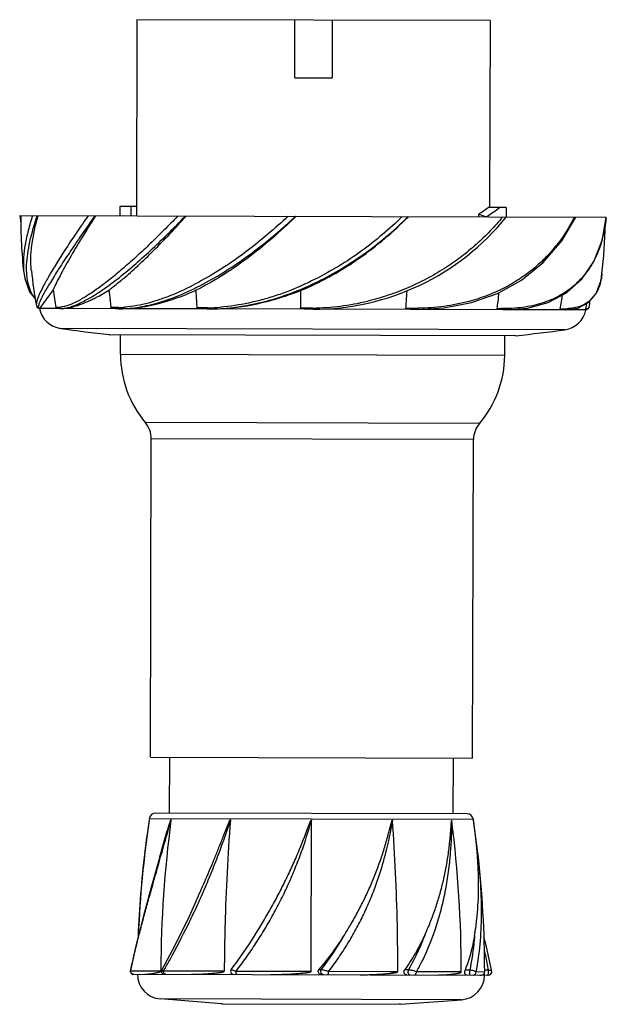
# Model space of a CAD drawing. Header units: millimetres. Extents: x 364 to 458, y -289 to -130.
import ezdxf

# ---------------------------------------------------------------- set-up
doc = ezdxf.new("R2010")
doc.units = ezdxf.units.MM
doc.header["$LTSCALE"] = 30.734
doc.layers.get('0').update_dxf_attribs({"linetype": 'CONTINUOUS'})

msp = doc.modelspace()

# ---------------------------------------------------------------- linework, layer by layer
at = {"color": 7, "linetype": 'Continuous'}
for p, q in [((382.63, -129.83), (382.54, -161.49)), ((439.63, -129.98), (382.63, -129.83)), ((408.11, -139.2), (408.13, -129.9)), ((414.13, -129.91), (414.11, -139.21)), ((439.63, -129.98), (439.55, -160.13)), ((408.11, -139.2), (414.11, -139.21)), ((379.87, -159.98), (379.86, -161.48)), ((382.55, -159.99), (379.87, -159.98)), ((381.67, -159.98), (381.67, -161.48)), ((442.23, -160.14), (439.33, -160.13)), ((442.23, -160.14), (442.22, -161.64)), ((363.71, -161.44), (458.37, -161.68)), ((363.71, -161.44), (363.91, -162.64)), ((437.8, -161.21), (439.04, -161.63)), ((437.8, -161.63), (437.8, -161.21)), ((451.19, -165.5), (453.44, -161.67)), ((457.76, -165.28), (458.38, -161.68)), ((364.36, -170.64), (364.36, -170.6)), ((364.36, -170.64), (364.36, -170.6)), ((457.68, -170.83), (457.68, -170.89)), ((457.68, -170.89), (457.68, -170.85)), ((369.09, -173.43), (366.92, -176.43)), ((409.02, -173.54), (409.01, -176.37)), ((366.4, -175.94), (366.4, -175.95)), ((367.05, -176.24), (366.92, -176.43)), ((455.61, -176.17), (455.61, -176.18)), ((366.9, -176.43), (366.92, -176.43)), ((370.2, -176.44), (366.92, -176.43)), ((370.28, -176.44), (370.48, -176.43)), ((379.69, -176.46), (370.28, -176.44)), ((379.84, -176.46), (380.72, -176.44)), ((393.96, -176.5), (379.84, -176.46)), ((394.14, -176.5), (396.18, -176.44)), ((410.81, -176.54), (394.14, -176.5)), ((411.01, -176.35), (409.01, -176.37)), ((427.7, -176.59), (411.29, -176.54)), ((427.97, -176.39), (426.03, -176.42)), ((442.04, -176.62), (427.88, -176.59)), ((451.66, -176.65), (442.18, -176.62)), ((455.09, -176.66), (451.74, -176.65)), ((451.69, -179.86), (370.3, -179.65)), ((443.77, -180.82), (378.22, -180.65)), ((378.22, -180.65), (378.29, -180.65)), ((379.98, -183.82), (379.99, -180.66)), ((441.98, -183.98), (441.99, -180.82)), ((443.77, -180.82), (443.69, -180.82)), ((443.77, -180.82), (443.77, -180.82)), ((379.98, -183.82), (441.98, -183.98)), ((437.91, -194.99), (384, -194.84)), ((384.82, -248.84), (384.95, -197.44)), ((436.95, -197.57), (384.95, -197.44)), ((436.81, -248.97), (436.95, -197.57)), ((384.82, -248.84), (436.81, -248.97)), ((387.89, -257.84), (387.92, -248.84)), ((433.69, -257.96), (433.71, -248.96)), ((384.64, -258.84), (384.62, -258.95)), ((384.64, -258.84), (384.66, -258.69)), ((384.66, -258.69), (436.92, -258.82)), ((435.93, -257.97), (385.65, -257.84)), ((436.92, -258.82), (436.92, -258.82)), ((436.94, -258.97), (436.92, -258.82)), ((384.61, -259.02), (383.89, -264.13)), ((410.73, -283.4), (410.8, -259.04)), ((436.94, -258.97), (436.95, -259.05)), ((437.66, -264.27), (436.95, -259.03)), ((436.96, -259.11), (436.96, -259.09)), ((383.89, -264.13), (383.89, -264.11)), ((386.45, -264.91), (386.68, -264.12)), ((437.66, -264.27), (437.66, -264.25)), ((437.66, -264.29), (437.66, -264.27)), ((392.15, -272.1), (391.05, -274.5)), ((381.57, -283.23), (381.57, -283.23)), ((385.64, -283.34), (381.6, -283.33)), ((382.06, -283.83), (439.39, -283.98)), ((386.48, -283.34), (385.87, -283.34)), ((386.48, -283.34), (386.48, -283.1)), ((386.48, -283.34), (386.49, -283.1)), ((386.62, -283.1), (386.62, -283.1)), ((395.31, -283.36), (386.92, -283.34)), ((396.73, -283.36), (395.7, -283.36)), ((397.85, -283.07), (397.85, -283.07)), ((409.1, -283.4), (398.61, -283.37)), ((410.73, -283.4), (409.56, -283.4)), ((412.38, -283.11), (412.01, -283.1)), ((423.34, -283.44), (413.55, -283.41)), ((424.73, -283.44), (423.73, -283.44)), ((426.46, -283.14), (425.82, -283.14)), ((434.19, -283.46), (427.73, -283.45)), ((434.97, -283.46), (434.42, -283.46)), ((436.33, -283.17), (435.59, -283.17)), ((436.33, -283.97), (436.33, -283.17)), ((438.76, -283.48), (437.36, -283.47)), ((439.34, -283.18), (438.75, -283.17)), ((439.88, -283.38), (439.88, -283.38)), ((435.02, -287.96), (386.41, -287.83)), ((396.27, -288.6), (386.41, -287.83)), ((396.27, -288.6), (425.15, -288.68)), ((396.27, -288.6), (396.51, -288.61)), ((425.15, -288.68), (424.91, -288.69)), ((425.15, -288.68), (435.02, -287.96))]:
    msp.add_line(p, q, dxfattribs=at)
for points in [[(436.63, -175.47), (440.82, -173.98), (444.69, -171.83), (448.18, -169.01), (451.19, -165.5)], [(449.01, -175.46), (451.95, -173.91), (454.43, -171.72), (456.39, -168.85), (457.76, -165.28)], [(364.35, -170.58), (364.51, -171.6), (365.28, -173.75), (366.25, -174.92)], [(455.49, -175.48), (456.75, -173.98), (457.53, -171.83), (457.68, -170.85)], [(366.4, -175.94), (366.52, -176.24), (366.9, -176.43)], [(427.89, -176.59), (432.2, -176.34), (436.63, -175.47)], [(442.2, -176.62), (445.65, -176.36), (449.01, -175.46)], [(451.75, -176.65), (453.78, -176.38), (455.49, -175.48)], [(455.11, -176.66), (455.52, -176.43), (455.61, -176.17)], [(386.33, -264.87), (385, -269.62), (383.63, -274.63)], [(383.63, -274.63), (382.45, -279.28), (381.57, -283.23)], [(391.05, -274.5), (388.78, -279.08), (386.62, -283.1)], [(439.88, -283.38), (439.02, -279.42), (438.62, -277.82)], [(381.57, -283.23), (381.57, -283.26), (381.57, -283.43), (381.63, -283.59), (381.74, -283.71), (381.89, -283.8), (382.06, -283.83)], [(386.62, -283.1), (386.56, -283.27), (386.57, -283.44), (386.63, -283.6), (386.74, -283.73), (386.89, -283.81), (387.06, -283.84)], [(439.39, -283.98), (439.56, -283.95), (439.71, -283.87), (439.82, -283.74), (439.88, -283.58), (439.89, -283.41), (439.88, -283.38)]]:
    msp.add_lwpolyline(points, dxfattribs=at)
for centre, radius, start, end in [((397.36, -101.93), 71.75, 304.3066, 305.7978), ((447.48, -161.65), 83.61, 179.8504, 186.1445), ((411.12, -136.54), 40, 269.8566, 321.1365), ((384.16, -119.81), 59.45, 314.6496, 315.3464), ((434.3, -159.33), 24.19, 353.8331, 354.4247), ((374.58, -161.46), 83.63, 353.5555, 359.0228), ((439.22, -160.19), 19.19, 343.3629, 346.8364), ((375.79, -169.41), 11.49, 183.5568, 185.8483), ((445.51, -161.65), 80.39, 186.1777, 190.2441), ((448.77, -169.96), 8.95, 347.0462, 348.6923), ((454.29, -161.72), 86, 187.8249, 189.7386), ((488.17, -161.95), 110.67, 185.9693, 186.8221), ((593.09, -162.36), 201.27, 183.1705, 183.6447), ((223.94, -161.31), 202.65, 356.0586, 356.5296), ((330.87, -161.51), 110.9, 352.8647, 353.622), ((366.29, -161.49), 85.98, 350.7549, 351.474), ((452.43, -171.39), 5, 317.7608, 323.286), ((372.58, -228.35), 52.17, 92.7791, 93.3509), ((365.51, -154.77), 22.49, 295.0102, 295.5378), ((487.35, -162.05), 109.85, 186.8201, 186.9553), ((488.59, -161.89), 111.09, 186.9566, 187.4475), ((379.27, -159.02), 17.25, 271.3046, 274.7674), ((594.33, -162.28), 202.52, 183.6437, 183.977), ((393.54, -143.89), 32.42, 270.8821, 274.5919), ((393.2, -134.22), 42.36, 283.136, 284.5463), ((410.48, -136.23), 40.12, 270.761, 283.5387), ((228.17, -161.6), 198.42, 355.7165, 356.0567), ((332.05, -161.66), 109.71, 352.2471, 352.8659), ((366.59, -161.55), 85.68, 349.9591, 350.756), ((376.61, -161.48), 79.89, 349.1639, 349.8049), ((376.57, -161.47), 80.39, 349.4575, 350.1924), ((370.85, -175.69), 4, 190.6362, 262.0536), ((370.23, -170.91), 5.53, 269.7408, 270.5518), ((379.75, -155.5), 20.96, 269.8062, 270.2456), ((394.05, -140.6), 35.9, 269.8201, 270.1557), ((441.06, 218.32), 394.93, 271.4358, 271.5814), ((451.16, -175.9), 4, 277.6471, 349.0645), ((451.71, -167.71), 8.75, 271.6478, 273.6358), ((411.77, 117.47), 300, 262.0536, 263.578), ((411.77, 117.47), 300, 276.1227, 277.6471), ((396.98, -183.87), 17, 179.8504, 220.218), ((424.98, -183.94), 17, 319.4828, 359.8504), ((380.95, -197.43), 4, 359.8504, 40.2085), ((440.95, -197.58), 4, 139.4923, 179.8504), ((385.65, -258.84), 1, 89.8503, 171.3412), ((435.93, -258.97), 1, 8.361, 89.8504), ((552.72, -284.27), 170, 171.4403, 177.7246), ((505.55, -278.7), 122.53, 170.7318, 173.1601), ((582.42, -284.34), 195.95, 172.5627, 179.6347), ((-694.83, 42.65), 1124.18, 344.16411, 344.43609), ((286.11, -223.26), 117.19, 339.583, 342.2408), ((733.61, -284.66), 336.88, 175.632, 178.5037), ((342.22, -239.98), 71.17, 340.1253, 344.4692), ((366.69, -249.92), 57.91, 345.7077, 350.9005), ((87.96, -282.98), 336.77, 1.1983, 4.0709), ((369.31, -259.09), 64.15, 355.3945, 359.9889), ((239.08, -283.45), 195.89, 359.9955, 7.1406), ((552.72, -284.27), 170.03, 173.1945, 177.775), ((268.72, -283.53), 170.03, 0.0192, 6.5063), ((736.62, -284.75), 339.9, 178.5018, 179.766), ((357.78, -241.11), 68.75, 328.033, 329.583), ((85.25, -283.06), 339.48, 359.9355, 1.2012), ((383.56, -256.67), 50.07, 335.3553, 337.3438), ((342.24, -240.55), 70, 322.5988, 328.165), ((377.02, -253.13), 46.07, 319.4136, 328.0486), ((372.81, -252.67), 49.91, 322.4337, 330.1583), ((396.81, -270.55), 40.91, 350.1239, 350.7391), ((386.72, -283.84), 4, 179.8504, 265.5022), ((398.25, -283.37), 0.5, 142.6047, 269.8488), ((434.72, -283.97), 4, 274.1985, 359.8504), ((438.26, -283.48), 0.5, 326.973, 359.9824), ((268.72, -283.53), 170, 359.8504, 359.9609)]:
    msp.add_arc(centre, radius, start, end, dxfattribs=at)
msp.add_ellipse((411.07, -152.03), major_axis=(44.4, 16.42), ratio=0.451491, start_param=-1.065684, end_param=-1.004307, dxfattribs=at)
for points, knots in [([(365.79, -161.44), (365.52, -162.23), (365.07, -163.77), (364.57, -166.03), (364.3, -168.14), (364.28, -169.49), (364.32, -170.13)], [0, 0, 0, 0, 0.281515, 0.543643, 0.783664, 1, 1, 1, 1]), ([(366.18, -174.77), (365, -173.35), (364.67, -170.6), (364.98, -167.55), (365.48, -164.86), (366.09, -162.83), (366.56, -161.44)], [0, 0, 0, 0, 0.404222, 0.535845, 0.679479, 1, 1, 1, 1]), ([(365.58, -170.3), (365.51, -169.65), (365.47, -168.28), (365.72, -165.3), (366.24, -163.01), (366.68, -161.44)], [0, 0, 0, 0, 0.217367, 0.457085, 1, 1, 1, 1]), ([(374.75, -161.46), (374.13, -162.35), (372.95, -164.06), (371.29, -166.54), (369.83, -168.82), (368.6, -170.85), (367.62, -172.6), (366.99, -173.87), (366.64, -174.72), (366.48, -175.21), (366.39, -175.6), (366.38, -175.84), (366.4, -175.94)], [0, 0, 0, 0, 0.192514, 0.37093, 0.532653, 0.674904, 0.79484, 0.889972, 0.927622, 0.958409, 0.982379, 1, 1, 1, 1]), ([(375.83, -161.47), (375.11, -162.5), (373.72, -164.47), (372.07, -166.91), (370.86, -168.72), (370.05, -169.96), (369.33, -171.11), (368.68, -172.17), (368.1, -173.12), (367.62, -173.96), (367.25, -174.69), (366.96, -175.29), (366.78, -175.76), (366.7, -176.08), (366.71, -176.27), (366.75, -176.36), (366.82, -176.42), (366.89, -176.43), (366.92, -176.43)], [0, 0, 0, 0, 0.212909, 0.407988, 0.497664, 0.581309, 0.658343, 0.728547, 0.791428, 0.846098, 0.892209, 0.929671, 0.958169, 0.977724, 0.984483, 0.989763, 0.994527, 1, 1, 1, 1]), ([(375.95, -161.47), (375.19, -162.66), (373.77, -164.93), (371.85, -168.14), (370.3, -170.93), (369.43, -172.65), (369.09, -173.43)], [0, 0, 0, 0, 0.307042, 0.58114, 0.814692, 1, 1, 1, 1]), ([(389.24, -161.5), (388.49, -162.27), (387.02, -163.77), (384.83, -165.93), (382.68, -167.96), (380.6, -169.81), (378.6, -171.47), (376.73, -172.93), (374.98, -174.14), (373.84, -174.82), (373.3, -175.12)], [0, 0, 0, 0, 0.15223, 0.29941, 0.440204, 0.573175, 0.696972, 0.810376, 0.911742, 1, 1, 1, 1]), ([(379.45, -171.67), (381.3, -170.23), (384.05, -167.83), (387.66, -164.37), (389.52, -162.48), (390.46, -161.51)], [0, 0, 0, 0, 0.469854, 0.729217, 1, 1, 1, 1]), ([(380.36, -171.66), (381.18, -170.97), (382.86, -169.47), (386.31, -166.14), (388.86, -163.41), (390.57, -161.51)], [0, 0, 0, 0, 0.223475, 0.467095, 1, 1, 1, 1]), ([(408.3, -161.55), (405.81, -164), (401.91, -167.4), (396.36, -171.22), (393.53, -172.8), (392.12, -173.49)], [0, 0, 0, 0, 0.519176, 0.766518, 1, 1, 1, 1]), ([(407.05, -161.55), (405.97, -162.53), (403.82, -164.44), (400.48, -167.13), (397.07, -169.55), (394.72, -171), (393.55, -171.66)], [0, 0, 0, 0, 0.25773, 0.512008, 0.760355, 1, 1, 1, 1]), ([(394.72, -171.71), (397.12, -170.35), (400.61, -167.99), (405.01, -164.46), (407.16, -162.54), (408.22, -161.55)], [0, 0, 0, 0, 0.489409, 0.743276, 1, 1, 1, 1]), ([(396.18, -176.44), (398.93, -176.27), (404.52, -175.24), (412.51, -172.02), (419.92, -167.41), (424.36, -163.63), (426.41, -161.6)], [0, 0, 0, 0, 0.240327, 0.492517, 0.747986, 1, 1, 1, 1]), ([(425.46, -161.6), (424.42, -162.59), (422.29, -164.53), (418.87, -167.21), (415.23, -169.64), (412.68, -171.06), (411.38, -171.71)], [0, 0, 0, 0, 0.247218, 0.497226, 0.748702, 1, 1, 1, 1]), ([(441.68, -161.64), (441.02, -162.42), (439.64, -163.96), (437.39, -166.14), (434.92, -168.17), (432.25, -170.02), (429.38, -171.68), (426.36, -173.14), (423.17, -174.35), (420.98, -174.97), (419.87, -175.24)], [0, 0, 0, 0, 0.117422, 0.237215, 0.35932, 0.483675, 0.610201, 0.738701, 0.868771, 1, 1, 1, 1]), ([(453.24, -161.67), (452.84, -162.45), (451.98, -163.99), (450.44, -166.17), (448.66, -168.21), (446.63, -170.07), (444.35, -171.73), (441.85, -173.2), (439.12, -174.4), (437.2, -175.02), (436.22, -175.28)], [0, 0, 0, 0, 0.116884, 0.235244, 0.355348, 0.477646, 0.602828, 0.731537, 0.863835, 1, 1, 1, 1]), ([(458.35, -161.93), (458.32, -162.15), (458.22, -163.04), (458.06, -163.91), (457.91, -164.56)], [0, 0, 0, 0, 0.252642, 1, 1, 1, 1]), ([(409.02, -173.54), (412.18, -172.24), (418.22, -168.91), (423.51, -164.51), (425.94, -162.11)], [0, 0, 0, 0, 0.499936, 1, 1, 1, 1]), ([(457.61, -165.68), (457.55, -165.87), (457.31, -166.63), (457.02, -167.36), (456.77, -167.9)], [0, 0, 0, 0, 0.252709, 1, 1, 1, 1]), ([(456.77, -167.9), (456.39, -168.74), (455.47, -170.34), (453.95, -172.08), (452.54, -173.28), (450.96, -174.36), (449.64, -174.98), (448.73, -175.31)], [0, 0, 0, 0, 0.245759, 0.490327, 0.614438, 0.740193, 1, 1, 1, 1]), ([(457.68, -170.89), (457.67, -170.96), (457.63, -171.24), (457.59, -171.51), (457.55, -171.72)], [0, 0, 0, 0, 0.254644, 1, 1, 1, 1]), ([(374.24, -175.16), (375.09, -174.71), (376.87, -173.61), (378.56, -172.37), (379.45, -171.67)], [0, 0, 0, 0, 0.459889, 1, 1, 1, 1]), ([(378.1, -173.46), (378.28, -173.32), (379.05, -172.74), (379.8, -172.13), (380.36, -171.66)], [0, 0, 0, 0, 0.237455, 1, 1, 1, 1]), ([(393.55, -171.66), (392.27, -172.4), (390.35, -173.41), (387.73, -174.49), (386.45, -174.95), (385.82, -175.15)], [0, 0, 0, 0, 0.519526, 0.76513, 1, 1, 1, 1]), ([(387.04, -175.19), (388.34, -174.77), (390.96, -173.73), (393.46, -172.43), (394.72, -171.71)], [0, 0, 0, 0, 0.482971, 1, 1, 1, 1]), ([(411.38, -171.71), (409.89, -172.46), (407.63, -173.48), (404.52, -174.55), (402.95, -174.99), (402.17, -175.19)], [0, 0, 0, 0, 0.505409, 0.754466, 1, 1, 1, 1]), ([(457.49, -171.97), (457.46, -172.13), (457.29, -172.75), (457.06, -173.35), (456.83, -173.77)], [0, 0, 0, 0, 0.261917, 1, 1, 1, 1]), ([(375.2, -175.06), (375.44, -174.95), (376.43, -174.46), (377.38, -173.9), (378.1, -173.46)], [0, 0, 0, 0, 0.235514, 1, 1, 1, 1]), ([(387.64, -175.19), (388.01, -175.07), (389.53, -174.58), (391.02, -173.98), (392.12, -173.49)], [0, 0, 0, 0, 0.243599, 1, 1, 1, 1]), ([(403.84, -175.23), (404.28, -175.11), (406.03, -174.63), (407.75, -174.04), (409.02, -173.54)], [0, 0, 0, 0, 0.248534, 1, 1, 1, 1]), ([(456.83, -173.77), (456.8, -173.82), (456.68, -174.03), (456.54, -174.24), (456.44, -174.38)], [0, 0, 0, 0, 0.253689, 1, 1, 1, 1]), ([(370.2, -176.44), (370.14, -176.44), (370.03, -176.43), (369.86, -176.42), (369.72, -176.39), (369.6, -176.36), (369.53, -176.31), (369.53, -176.27)], [0, 0, 0, 0, 0.238666, 0.474382, 0.711127, 0.835303, 1, 1, 1, 1]), ([(373.3, -175.12), (372.72, -175.43), (371.88, -175.83), (370.77, -176.16), (370.27, -176.23), (370.05, -176.24)], [0, 0, 0, 0, 0.570165, 0.801904, 1, 1, 1, 1]), ([(370.05, -176.24), (370.06, -176.3), (370.11, -176.4), (370.22, -176.44), (370.28, -176.44)], [0, 0, 0, 0, 0.516771, 1, 1, 1, 1]), ([(370.28, -176.44), (371.01, -176.44), (372.66, -176.15), (374.19, -175.53), (375.02, -175.15)], [0, 0, 0, 0, 0.446753, 1, 1, 1, 1]), ([(370.48, -176.43), (370.74, -176.42), (371.32, -176.33), (372.6, -175.96), (373.57, -175.51), (374.24, -175.16)], [0, 0, 0, 0, 0.199546, 0.432013, 1, 1, 1, 1]), ([(379.66, -176.27), (379.55, -176.27), (379.15, -176.28), (378.74, -176.29), (378.43, -176.29)], [0, 0, 0, 0, 0.25613, 1, 1, 1, 1]), ([(379.69, -176.46), (379.59, -176.46), (379.38, -176.46), (379.11, -176.45), (378.9, -176.43), (378.77, -176.41), (378.66, -176.4), (378.58, -176.38), (378.5, -176.36), (378.44, -176.32), (378.43, -176.29)], [0, 0, 0, 0, 0.248047, 0.494661, 0.617724, 0.741027, 0.803017, 0.865589, 0.929588, 1, 1, 1, 1]), ([(379.66, -176.27), (379.67, -176.32), (379.7, -176.41), (379.8, -176.46), (379.84, -176.46)], [0, 0, 0, 0, 0.566076, 1, 1, 1, 1]), ([(379.84, -176.46), (380.46, -176.46), (383.1, -176.35), (385.71, -175.78), (387.64, -175.19)], [0, 0, 0, 0, 0.23443, 1, 1, 1, 1]), ([(385.82, -175.15), (385.37, -175.29), (383.7, -175.78), (381.98, -176.11), (380.7, -176.21)], [0, 0, 0, 0, 0.265778, 1, 1, 1, 1]), ([(380.72, -176.44), (381.75, -176.39), (383.89, -176.1), (385.97, -175.54), (387.04, -175.19)], [0, 0, 0, 0, 0.475991, 1, 1, 1, 1]), ([(394.04, -176.31), (393.9, -176.31), (393.31, -176.32), (392.73, -176.32), (392.3, -176.33)], [0, 0, 0, 0, 0.252736, 1, 1, 1, 1]), ([(393.96, -176.5), (393.81, -176.5), (393.6, -176.5), (393.32, -176.49), (393.12, -176.48), (392.91, -176.47), (392.73, -176.45), (392.59, -176.43), (392.49, -176.42), (392.4, -176.39), (392.34, -176.37), (392.3, -176.35), (392.3, -176.33)], [0, 0, 0, 0, 0.249913, 0.374619, 0.499197, 0.623698, 0.748238, 0.810604, 0.873138, 0.93607, 0.96798, 1, 1, 1, 1]), ([(394.04, -176.31), (394.05, -176.33), (394.06, -176.38), (394.08, -176.45), (394.12, -176.5), (394.14, -176.5)], [0, 0, 0, 0, 0.359447, 0.660928, 1, 1, 1, 1]), ([(394.14, -176.5), (394.86, -176.5), (397.77, -176.42), (400.68, -175.98), (402.83, -175.48)], [0, 0, 0, 0, 0.244883, 1, 1, 1, 1]), ([(402.17, -175.19), (401.66, -175.32), (399.68, -175.78), (397.65, -176.08), (396.14, -176.21)], [0, 0, 0, 0, 0.255276, 1, 1, 1, 1]), ([(436.22, -175.28), (434.9, -175.64), (432.17, -176.18), (429.39, -176.38), (427.97, -176.39)], [0, 0, 0, 0, 0.491873, 1, 1, 1, 1]), ([(448.73, -175.31), (447.75, -175.67), (445.64, -176.23), (443.48, -176.41), (442.36, -176.43)], [0, 0, 0, 0, 0.482289, 1, 1, 1, 1]), ([(456.13, -174.75), (455.9, -175), (455.39, -175.46), (454.13, -176.17), (453.02, -176.4), (452.26, -176.44)], [0, 0, 0, 0, 0.235008, 0.474774, 1, 1, 1, 1]), ([(455.6, -176.23), (455.58, -176.29), (455.52, -176.41), (455.4, -176.46), (455.34, -176.47)], [0, 0, 0, 0, 0.509339, 1, 1, 1, 1]), ([(410.81, -176.54), (410.66, -176.54), (410.43, -176.54), (410.13, -176.53), (409.9, -176.52), (409.67, -176.51), (409.48, -176.49), (409.33, -176.48), (409.22, -176.46), (409.12, -176.44), (409.05, -176.42), (409.01, -176.39), (409.01, -176.37)], [0, 0, 0, 0, 0.250392, 0.375583, 0.50077, 0.625951, 0.751129, 0.813722, 0.876314, 0.938888, 0.970151, 1, 1, 1, 1]), ([(411.01, -176.35), (411.01, -176.38), (411.01, -176.42), (411.02, -176.49), (411.02, -176.51), (411.02, -176.54), (411.02, -176.54)], [0, 0, 0, 0, 0.414235, 0.745329, 0.947586, 1, 1, 1, 1]), ([(427.7, -176.59), (427.56, -176.59), (427.35, -176.58), (427.06, -176.58), (426.85, -176.57), (426.64, -176.55), (426.46, -176.54), (426.32, -176.52), (426.21, -176.5), (426.13, -176.48), (426.06, -176.46), (426.03, -176.44), (426.03, -176.42)], [0, 0, 0, 0, 0.249794, 0.374939, 0.500221, 0.625606, 0.751026, 0.813715, 0.876338, 0.938799, 0.969913, 1, 1, 1, 1]), ([(427.97, -176.39), (427.98, -176.42), (427.97, -176.47), (427.96, -176.54), (427.92, -176.59), (427.89, -176.59)], [0, 0, 0, 0, 0.344301, 0.635423, 1, 1, 1, 1]), ([(442.04, -176.62), (441.93, -176.62), (441.71, -176.62), (441.44, -176.61), (441.22, -176.59), (441.06, -176.57), (440.92, -176.55), (440.82, -176.52), (440.75, -176.48), (440.76, -176.46)], [0, 0, 0, 0, 0.247849, 0.497283, 0.622498, 0.747931, 0.873442, 0.936312, 1, 1, 1, 1]), ([(442.36, -176.43), (442.23, -176.43), (441.69, -176.44), (441.16, -176.45), (440.76, -176.46)], [0, 0, 0, 0, 0.246456, 1, 1, 1, 1]), ([(442.36, -176.43), (442.35, -176.48), (442.33, -176.57), (442.24, -176.62), (442.2, -176.62)], [0, 0, 0, 0, 0.548528, 1, 1, 1, 1]), ([(451.66, -176.65), (451.6, -176.65), (451.48, -176.65), (451.3, -176.63), (451.14, -176.61), (451.03, -176.57), (450.95, -176.52), (450.96, -176.48)], [0, 0, 0, 0, 0.238387, 0.480778, 0.72732, 0.85341, 1, 1, 1, 1]), ([(451.75, -176.65), (451.8, -176.65), (451.9, -176.61), (451.95, -176.51), (451.96, -176.46)], [0, 0, 0, 0, 0.480461, 1, 1, 1, 1]), ([(455.09, -176.66), (455.09, -176.66), (455.08, -176.65), (455.08, -176.64), (455.06, -176.58), (455.07, -176.53), (455.07, -176.49)], [0, 0, 0, 0, 0.0327, 0.126338, 0.321715, 1, 1, 1, 1]), ([(455.34, -176.47), (455.32, -176.47), (455.23, -176.48), (455.14, -176.49), (455.07, -176.49)], [0, 0, 0, 0, 0.215482, 1, 1, 1, 1]), ([(455.34, -176.47), (455.33, -176.52), (455.27, -176.62), (455.16, -176.66), (455.11, -176.66)], [0, 0, 0, 0, 0.500292, 1, 1, 1, 1]), ([(386.33, -264.87), (386.47, -264.37), (386.75, -263.35), (387.12, -262.09), (387.38, -261.2), (387.53, -260.69), (387.63, -260.37), (387.71, -260.12), (387.77, -259.93), (387.82, -259.77), (387.86, -259.64), (387.89, -259.55), (387.92, -259.45), (387.95, -259.36), (387.98, -259.26), (388.01, -259.17), (388.04, -259.09), (388.06, -259.03), (388.08, -258.99), (388.09, -258.96), (388.1, -258.95), (388.1, -258.93), (388.11, -258.92), (388.11, -258.91), (388.12, -258.9), (388.13, -258.9), (388.13, -258.91), (388.13, -258.92), (388.13, -258.93), (388.13, -258.94), (388.13, -258.96), (388.13, -258.97), (388.13, -258.98)], [0, 0, 0, 0, 0.248724, 0.499297, 0.625145, 0.688175, 0.75125, 0.782796, 0.814339, 0.845871, 0.861628, 0.877375, 0.893109, 0.908824, 0.92451, 0.940151, 0.955713, 0.963441, 0.971104, 0.974893, 0.97863, 0.980467, 0.982269, 0.984012, 0.985624, 0.986867, 0.988141, 0.98999, 0.991947, 0.993943, 0.995955, 1, 1, 1, 1]), ([(392.15, -272.1), (392.39, -271.56), (392.87, -270.48), (393.59, -268.86), (394.29, -267.21), (394.87, -265.83), (395.33, -264.72), (395.67, -263.88), (396.01, -263.04), (396.34, -262.19), (396.62, -261.49), (396.84, -260.92), (396.98, -260.57), (397.09, -260.29), (397.17, -260.08), (397.25, -259.87), (397.33, -259.69), (397.38, -259.55), (397.43, -259.44), (397.47, -259.34), (397.51, -259.25), (397.54, -259.18), (397.56, -259.13), (397.59, -259.08), (397.61, -259.04), (397.63, -259.01), (397.64, -258.98), (397.66, -258.96), (397.67, -258.94), (397.68, -258.93), (397.69, -258.92), (397.7, -258.93), (397.71, -258.94), (397.71, -258.95), (397.71, -258.98), (397.71, -259), (397.71, -259.01)], [0, 0, 0, 0, 0.122541, 0.246102, 0.370526, 0.495661, 0.55845, 0.621364, 0.684386, 0.747499, 0.810687, 0.842303, 0.87393, 0.889748, 0.905567, 0.921386, 0.937205, 0.945114, 0.953022, 0.960929, 0.968832, 0.972782, 0.97673, 0.980675, 0.984614, 0.986581, 0.988543, 0.990497, 0.99243, 0.993368, 0.993827, 0.994243, 0.995138, 0.996092, 0.998037, 1, 1, 1, 1]), ([(401.71, -277.47), (402.16, -276.74), (403.06, -275.27), (404.36, -273.02), (405.39, -271.12), (406.18, -269.58), (406.76, -268.41), (407.32, -267.23), (407.86, -266.05), (408.38, -264.86), (408.8, -263.87), (409.12, -263.06), (409.36, -262.46), (409.6, -261.86), (409.83, -261.26), (410.02, -260.75), (410.17, -260.35), (410.27, -260.1), (410.34, -259.9), (410.4, -259.75), (410.46, -259.6), (410.51, -259.47), (410.55, -259.37), (410.58, -259.3), (410.61, -259.22), (410.65, -259.15), (410.68, -259.09), (410.7, -259.04), (410.72, -259.01), (410.73, -258.99), (410.74, -258.98), (410.75, -258.97), (410.76, -258.96), (410.77, -258.96), (410.78, -258.96), (410.79, -258.98), (410.79, -259.01), (410.79, -259.03), (410.8, -259.04)], [0, 0, 0, 0, 0.124482, 0.249512, 0.374842, 0.437554, 0.500265, 0.562954, 0.625605, 0.688202, 0.750731, 0.781967, 0.813182, 0.844376, 0.875546, 0.906693, 0.922258, 0.937817, 0.945594, 0.95337, 0.961145, 0.968918, 0.972805, 0.976691, 0.980577, 0.984463, 0.988349, 0.990293, 0.992237, 0.99321, 0.994183, 0.994671, 0.995158, 0.995651, 0.996127, 0.997093, 0.998062, 1, 1, 1, 1]), ([(417.07, -275.92), (417.47, -275.25), (418.23, -273.9), (419.29, -271.83), (420.1, -270.08), (420.7, -268.67), (421.13, -267.6), (421.54, -266.53), (421.93, -265.45), (422.29, -264.36), (422.63, -263.27), (422.95, -262.17), (423.17, -261.35), (423.32, -260.8), (423.39, -260.52), (423.47, -260.25), (423.53, -260.02), (423.57, -259.84), (423.61, -259.7), (423.65, -259.56), (423.68, -259.45), (423.71, -259.36), (423.73, -259.29), (423.75, -259.23), (423.76, -259.17), (423.78, -259.13), (423.79, -259.09), (423.8, -259.07), (423.81, -259.05), (423.82, -259.03), (423.83, -259.02), (423.84, -259), (423.85, -258.99), (423.86, -258.99), (423.87, -259), (423.87, -259.02), (423.87, -259.04), (423.88, -259.06), (423.88, -259.07), (423.88, -259.07)], [0, 0, 0, 0, 0.126801, 0.253034, 0.37872, 0.441374, 0.503909, 0.566332, 0.62865, 0.69087, 0.752997, 0.815031, 0.876965, 0.892429, 0.907883, 0.923325, 0.938751, 0.946457, 0.954156, 0.961847, 0.969526, 0.973359, 0.977187, 0.981008, 0.984817, 0.986716, 0.988609, 0.990493, 0.99143, 0.992361, 0.993284, 0.994192, 0.995061, 0.995506, 0.995996, 0.996998, 0.998002, 0.999003, 1, 1, 1, 1]), ([(429.77, -275.95), (430.05, -275.28), (430.57, -273.93), (431.26, -271.86), (431.75, -270.11), (432.09, -268.69), (432.33, -267.63), (432.54, -266.55), (432.72, -265.47), (432.89, -264.39), (433.03, -263.29), (433.13, -262.38), (433.2, -261.65), (433.24, -261.19), (433.27, -260.82), (433.29, -260.55), (433.31, -260.27), (433.33, -260.05), (433.34, -259.86), (433.35, -259.73), (433.36, -259.59), (433.37, -259.48), (433.38, -259.39), (433.39, -259.32), (433.39, -259.25), (433.4, -259.2), (433.4, -259.15), (433.41, -259.12), (433.41, -259.09), (433.42, -259.07), (433.42, -259.06), (433.42, -259.04), (433.43, -259.03), (433.43, -259.02), (433.44, -259.02), (433.44, -259.03), (433.45, -259.04), (433.45, -259.06), (433.45, -259.08), (433.46, -259.09), (433.46, -259.1)], [0, 0, 0, 0, 0.124678, 0.249188, 0.37375, 0.436116, 0.498561, 0.561103, 0.623755, 0.686524, 0.749415, 0.812416, 0.843948, 0.87549, 0.891259, 0.907024, 0.922777, 0.938511, 0.946367, 0.95421, 0.962037, 0.969838, 0.973725, 0.977599, 0.981455, 0.985282, 0.98718, 0.989061, 0.990917, 0.991829, 0.992726, 0.993596, 0.994413, 0.995066, 0.995354, 0.995818, 0.99685, 0.997905, 0.998963, 1, 1, 1, 1]), ([(437.19, -277.13), (437.31, -276.42), (437.5, -274.97), (437.69, -272.78), (437.76, -270.93), (437.77, -269.43), (437.76, -268.3), (437.73, -267.15), (437.67, -266), (437.59, -264.84), (437.5, -263.68), (437.4, -262.71), (437.32, -261.93), (437.25, -261.34), (437.18, -260.75), (437.12, -260.27), (437.07, -259.87), (437.03, -259.59), (436.99, -259.32), (436.97, -259.2), (436.94, -258.99), (436.95, -259.03)], [0, 0, 0, 0, 0.119559, 0.240562, 0.363236, 0.425244, 0.487708, 0.550628, 0.613996, 0.677803, 0.742028, 0.806638, 0.839069, 0.871571, 0.904122, 0.936683, 0.952942, 0.969151, 0.985228, 0.993118, 1, 1, 1, 1]), ([(381.6, -283.33), (381.9, -281.89), (382.41, -279.71), (383.16, -276.78), (383.77, -274.49), (384.41, -272.16), (385.31, -268.96), (385.99, -266.54), (386.45, -264.91)], [0, 0, 0, 0, 0.231002, 0.35229, 0.47668, 0.603931, 0.733888, 1, 1, 1, 1]), ([(390.87, -275.86), (391.33, -274.92), (392.25, -273.02), (393.54, -270.12), (394.77, -267.15), (395.55, -265.15), (395.93, -264.14)], [0, 0, 0, 0, 0.246115, 0.4954, 0.746993, 1, 1, 1, 1]), ([(398.61, -283.37), (399.17, -282.65), (400.26, -281.19), (401.8, -278.92), (403.26, -276.58), (404.64, -274.2), (405.93, -271.76), (407.1, -269.27), (408.18, -266.74), (408.84, -265.04), (409.15, -264.18)], [0, 0, 0, 0, 0.124162, 0.248975, 0.374153, 0.499516, 0.624884, 0.750148, 0.875218, 1, 1, 1, 1]), ([(413.55, -283.41), (414.11, -282.7), (415.17, -281.24), (416.64, -278.96), (417.99, -276.63), (419.21, -274.24), (420.31, -271.8), (421.28, -269.31), (422.11, -266.78), (422.59, -265.07), (422.81, -264.21)], [0, 0, 0, 0, 0.126488, 0.252477, 0.377947, 0.502944, 0.627548, 0.7519, 0.876049, 1, 1, 1, 1]), ([(430.99, -275.96), (431.29, -275.02), (431.84, -273.13), (432.48, -270.22), (432.95, -267.25), (433.17, -265.25), (433.25, -264.24)], [0, 0, 0, 0, 0.246636, 0.49546, 0.746696, 1, 1, 1, 1]), ([(437.36, -283.47), (437.67, -282), (438.1, -278.95), (438.31, -274.23), (438.16, -269.31), (437.86, -265.98), (437.66, -264.29)], [0, 0, 0, 0, 0.234034, 0.479194, 0.734933, 1, 1, 1, 1]), ([(386.92, -283.34), (387.26, -282.74), (388.63, -280.28), (389.92, -277.77), (390.87, -275.86)], [0, 0, 0, 0, 0.243259, 1, 1, 1, 1]), ([(427.73, -283.45), (428.07, -282.86), (429.35, -280.45), (430.36, -277.91), (430.99, -275.96)], [0, 0, 0, 0, 0.2492, 1, 1, 1, 1]), ([(429.07, -277.54), (428.62, -278.52), (427.63, -280.45), (426.45, -282.26), (425.82, -283.14)], [0, 0, 0, 0, 0.498703, 1, 1, 1, 1]), ([(429.07, -277.54), (428.89, -278.03), (428.13, -279.94), (427.23, -281.8), (426.46, -283.14)], [0, 0, 0, 0, 0.250704, 1, 1, 1, 1]), ([(437.12, -277.57), (437.03, -278.05), (436.66, -279.95), (436.11, -281.82), (435.59, -283.17)], [0, 0, 0, 0, 0.254676, 1, 1, 1, 1]), ([(437.12, -277.57), (437.08, -278.05), (436.91, -279.93), (436.63, -281.8), (436.33, -283.17)], [0, 0, 0, 0, 0.255726, 1, 1, 1, 1]), ([(438.68, -280.03), (438.74, -280.3), (438.97, -281.34), (439.19, -282.39), (439.34, -283.18)], [0, 0, 0, 0, 0.255155, 1, 1, 1, 1]), ([(381.6, -283.33), (381.59, -283.31), (381.57, -283.28), (381.57, -283.25), (381.57, -283.23)], [0, 0, 0, 0, 0.538617, 1, 1, 1, 1]), ([(382.08, -283.83), (382.03, -283.83), (381.91, -283.81), (381.75, -283.71), (381.63, -283.54), (381.6, -283.4), (381.6, -283.33)], [0, 0, 0, 0, 0.212117, 0.459192, 0.729415, 1, 1, 1, 1]), ([(383.88, -283.83), (384.05, -283.83), (384.32, -283.82), (384.7, -283.77), (385.02, -283.73), (385.29, -283.68), (385.53, -283.64), (385.71, -283.61), (385.9, -283.57), (386.06, -283.53), (386.19, -283.5), (386.29, -283.47), (386.38, -283.43), (386.44, -283.4), (386.48, -283.36), (386.48, -283.34)], [0, 0, 0, 0, 0.193824, 0.304235, 0.423552, 0.551696, 0.619069, 0.688658, 0.760511, 0.834758, 0.872894, 0.91188, 0.95221, 0.973602, 1, 1, 1, 1]), ([(386.92, -283.34), (386.87, -283.32), (386.79, -283.28), (386.69, -283.22), (386.64, -283.18), (386.62, -283.15), (386.61, -283.12), (386.62, -283.11), (386.62, -283.1)], [0, 0, 0, 0, 0.384587, 0.677603, 0.786976, 0.873041, 0.940308, 1, 1, 1, 1]), ([(387.27, -283.84), (387.23, -283.84), (387.14, -283.82), (387.02, -283.71), (386.94, -283.54), (386.92, -283.41), (386.92, -283.34)], [0, 0, 0, 0, 0.180031, 0.40995, 0.693921, 1, 1, 1, 1]), ([(391.45, -283.85), (391.65, -283.85), (392.07, -283.85), (392.69, -283.83), (393.34, -283.8), (393.88, -283.76), (394.33, -283.73), (394.66, -283.7), (395, -283.67), (395.35, -283.63), (395.64, -283.6), (395.87, -283.57), (396.05, -283.55), (396.19, -283.53), (396.31, -283.51), (396.4, -283.49), (396.49, -283.47), (396.57, -283.45), (396.65, -283.43), (396.7, -283.4), (396.73, -283.38), (396.73, -283.36)], [0, 0, 0, 0, 0.114697, 0.232504, 0.353328, 0.477063, 0.539989, 0.603602, 0.667891, 0.732842, 0.798449, 0.831497, 0.864711, 0.898095, 0.914854, 0.931663, 0.948528, 0.965464, 0.982522, 0.991175, 1, 1, 1, 1]), ([(398.61, -283.37), (398.51, -283.34), (398.32, -283.28), (398.1, -283.2), (397.98, -283.15), (397.93, -283.12), (397.9, -283.11), (397.87, -283.1), (397.86, -283.09), (397.85, -283.07), (397.85, -283.07)], [0, 0, 0, 0, 0.391869, 0.711854, 0.833352, 0.882482, 0.923254, 0.955285, 0.978319, 1, 1, 1, 1]), ([(398.74, -283.87), (398.72, -283.87), (398.7, -283.85), (398.67, -283.8), (398.65, -283.74), (398.63, -283.66), (398.62, -283.54), (398.61, -283.44), (398.61, -283.37)], [0, 0, 0, 0, 0.096597, 0.182017, 0.298838, 0.447356, 0.620567, 1, 1, 1, 1]), ([(404.19, -283.89), (404.46, -283.89), (405, -283.88), (405.82, -283.86), (406.64, -283.83), (407.32, -283.8), (407.87, -283.76), (408.28, -283.73), (408.7, -283.7), (409.04, -283.68), (409.32, -283.65), (409.52, -283.63), (409.73, -283.61), (409.94, -283.59), (410.11, -283.56), (410.24, -283.54), (410.35, -283.53), (410.45, -283.51), (410.55, -283.49), (410.64, -283.46), (410.72, -283.43), (410.73, -283.4)], [0, 0, 0, 0, 0.123166, 0.247099, 0.371689, 0.496827, 0.559566, 0.622401, 0.685317, 0.7483, 0.779813, 0.811337, 0.842871, 0.874413, 0.905962, 0.921738, 0.937516, 0.953293, 0.969071, 0.984843, 1, 1, 1, 1]), ([(412.45, -283.91), (412.35, -283.91), (412.16, -283.86), (411.97, -283.69), (411.9, -283.51), (411.88, -283.37), (411.92, -283.22), (411.97, -283.14), (412.01, -283.1)], [0, 0, 0, 0, 0.249126, 0.497904, 0.62354, 0.749008, 0.87458, 1, 1, 1, 1]), ([(412.72, -283.91), (412.65, -283.91), (412.48, -283.86), (412.31, -283.63), (412.27, -283.35), (412.33, -283.17), (412.38, -283.11)], [0, 0, 0, 0, 0.211671, 0.478864, 0.762634, 1, 1, 1, 1]), ([(413.55, -283.41), (413.44, -283.38), (413.22, -283.31), (412.83, -283.2), (412.55, -283.13), (412.38, -283.11)], [0, 0, 0, 0, 0.290005, 0.573872, 1, 1, 1, 1]), ([(413.42, -283.91), (413.44, -283.91), (413.47, -283.88), (413.49, -283.84), (413.52, -283.75), (413.54, -283.6), (413.55, -283.48), (413.55, -283.41)], [0, 0, 0, 0, 0.095175, 0.180341, 0.297193, 0.619393, 1, 1, 1, 1]), ([(418.68, -283.92), (418.94, -283.92), (419.47, -283.92), (420.25, -283.9), (421.03, -283.87), (421.67, -283.83), (422.18, -283.8), (422.55, -283.77), (422.93, -283.74), (423.3, -283.71), (423.61, -283.68), (423.85, -283.65), (424.03, -283.62), (424.19, -283.6), (424.31, -283.58), (424.39, -283.57), (424.48, -283.55), (424.57, -283.53), (424.65, -283.5), (424.7, -283.48), (424.73, -283.45), (424.73, -283.44)], [0, 0, 0, 0, 0.130022, 0.258785, 0.386181, 0.512105, 0.574483, 0.636456, 0.698011, 0.759139, 0.819832, 0.850016, 0.880092, 0.910065, 0.925016, 0.939948, 0.954865, 0.969782, 0.984741, 0.992304, 1, 1, 1, 1]), ([(426.19, -283.94), (426.11, -283.94), (425.94, -283.89), (425.75, -283.69), (425.7, -283.4), (425.76, -283.22), (425.82, -283.14)], [0, 0, 0, 0, 0.227577, 0.473619, 0.738824, 1, 1, 1, 1]), ([(426.66, -283.95), (426.64, -283.95), (426.59, -283.93), (426.53, -283.88), (426.47, -283.79), (426.43, -283.66), (426.41, -283.52), (426.41, -283.34), (426.44, -283.22), (426.46, -283.14)], [0, 0, 0, 0, 0.067193, 0.154078, 0.270885, 0.416617, 0.578955, 0.739586, 1, 1, 1, 1]), ([(427.73, -283.45), (427.64, -283.41), (427.44, -283.34), (427.13, -283.25), (426.8, -283.18), (426.57, -283.15), (426.46, -283.14)], [0, 0, 0, 0, 0.223836, 0.482281, 0.751309, 1, 1, 1, 1]), ([(427.38, -283.95), (427.42, -283.95), (427.51, -283.92), (427.63, -283.82), (427.71, -283.65), (427.73, -283.52), (427.73, -283.45)], [0, 0, 0, 0, 0.179317, 0.40889, 0.69318, 1, 1, 1, 1]), ([(431.03, -283.96), (431.22, -283.96), (431.59, -283.95), (432.14, -283.93), (432.66, -283.9), (433.09, -283.86), (433.42, -283.83), (433.66, -283.8), (433.89, -283.77), (434.12, -283.74), (434.35, -283.7), (434.53, -283.66), (434.68, -283.62), (434.78, -283.59), (434.87, -283.56), (434.94, -283.52), (434.97, -283.49), (434.97, -283.46)], [0, 0, 0, 0, 0.14031, 0.276092, 0.407271, 0.533779, 0.595266, 0.655569, 0.714691, 0.772645, 0.829465, 0.885241, 0.912816, 0.9403, 0.968022, 0.982456, 1, 1, 1, 1]), ([(435.79, -283.97), (435.77, -283.97), (435.72, -283.95), (435.66, -283.9), (435.6, -283.81), (435.56, -283.7), (435.54, -283.57), (435.53, -283.39), (435.55, -283.25), (435.59, -283.17)], [0, 0, 0, 0, 0.073025, 0.160089, 0.268153, 0.39887, 0.548123, 0.706345, 1, 1, 1, 1]), ([(437.36, -283.47), (437.32, -283.43), (437.2, -283.35), (436.97, -283.27), (436.67, -283.2), (436.45, -283.18), (436.33, -283.17)], [0, 0, 0, 0, 0.15895, 0.388994, 0.678383, 1, 1, 1, 1]), ([(436.87, -283.97), (436.93, -283.97), (437.05, -283.95), (437.21, -283.85), (437.33, -283.68), (437.36, -283.54), (437.36, -283.47)], [0, 0, 0, 0, 0.211927, 0.45889, 0.729192, 1, 1, 1, 1]), ([(437.95, -283.97), (438.04, -283.97), (438.2, -283.97), (438.45, -283.92), (438.62, -283.83), (438.68, -283.75)], [0, 0, 0, 0, 0.33796, 0.612014, 1, 1, 1, 1]), ([(439.14, -283.98), (439.16, -283.98), (439.21, -283.97), (439.27, -283.91), (439.33, -283.82), (439.37, -283.7), (439.39, -283.56), (439.39, -283.38), (439.37, -283.25), (439.34, -283.18)], [0, 0, 0, 0, 0.067227, 0.154141, 0.270964, 0.416697, 0.579024, 0.739633, 1, 1, 1, 1]), ([(439.88, -283.38), (439.88, -283.35), (439.84, -283.31), (439.78, -283.28), (439.69, -283.24), (439.54, -283.2), (439.41, -283.18), (439.34, -283.18)], [0, 0, 0, 0, 0.138843, 0.232688, 0.346534, 0.635721, 1, 1, 1, 1])]:
    msp.add_open_spline(points, degree=3, knots=knots, dxfattribs=at)
for points in [[(455.61, -176.18), (455.61, -176.2), (455.6, -176.21), (455.6, -176.23)], [(411.01, -176.54), (410.94, -176.54), (410.88, -176.54), (410.81, -176.54)], [(427.88, -176.59), (427.82, -176.59), (427.76, -176.59), (427.7, -176.59)], [(442.18, -176.62), (442.14, -176.62), (442.09, -176.62), (442.04, -176.62)], [(451.74, -176.65), (451.71, -176.65), (451.68, -176.65), (451.66, -176.65)], [(385.87, -283.34), (385.79, -283.34), (385.71, -283.34), (385.64, -283.34)], [(395.7, -283.36), (395.57, -283.36), (395.44, -283.36), (395.31, -283.36)], [(409.56, -283.4), (409.41, -283.4), (409.26, -283.4), (409.1, -283.4)], [(423.73, -283.44), (423.6, -283.43), (423.47, -283.43), (423.34, -283.44)], [(434.42, -283.46), (434.34, -283.46), (434.27, -283.46), (434.19, -283.46)]]:
    msp.add_open_spline(points, degree=3, dxfattribs=at)

doc.saveas('drawing.dxf')
